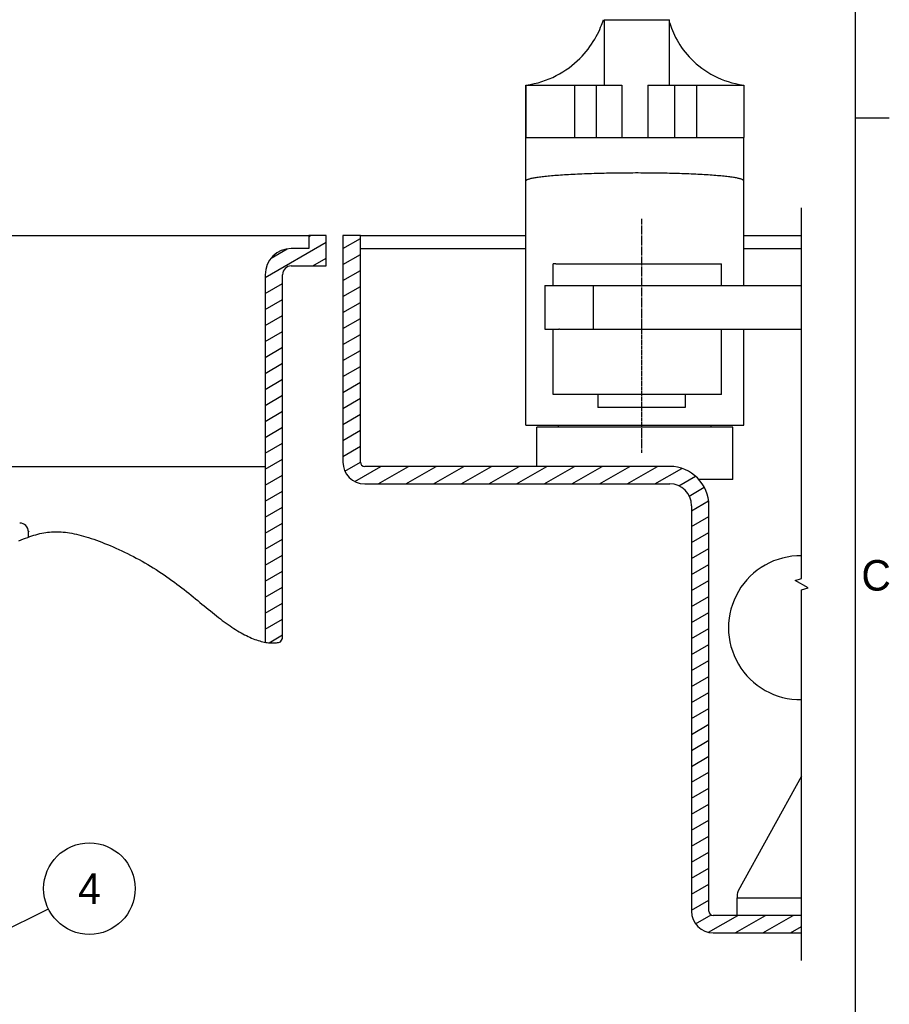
# Model space of a CAD drawing. Extents: x 553 to 1147, y -554 to 286.
# Tile 41 of 49: x 935 to 1135, y -128 to 98. Entities that reach past the tile are written whole.
import ezdxf

# ---------------------------------------------------------------- set-up
doc = ezdxf.new("R2010")
doc.units = 0
doc.header["$LTSCALE"] = 2
doc.linetypes.add('CHAIN', pattern=[0.3543, 0.2362, -0.0295, 0.0591, -0.0295])
doc.layers.get('0').update_dxf_attribs({"linetype": 'CONTINUOUS'})
for name, color, linetype in [('CADRE__ISO_', 7, 'CONTINUOUS'), ('COUPE_LOCALE', 7, 'CONTINUOUS'), ('GÉOMÉTRIE_D_ESQUISSE__ISO_', 7, 'CONTINUOUS'), ('LIGNE_INTERROMPUE__ISO_', 7, 'CONTINUOUS'), ('SYMBOLE__ISO_', 7, 'CONTINUOUS'), ('TRAIT_D_AXE__ISO_', 7, 'CONTINUOUS'), ('VISIBLE__ISO_', 7, 'CONTINUOUS')]:
    doc.layers.add(name, color=color, linetype=linetype)
doc.styles.add('TEXTE_DE_NOTE__ISO_', font='txt')

# ---------------------------------------------------------------- blocks, each defined once
blk = doc.blocks.new('*U44')
at = {"layer": 'CADRE__ISO_', "style": 'TEXTE_DE_NOTE__ISO_'}
blk.add_text('C', height=3.5, dxfattribs=at).set_placement((287.7, 260.75))
blk = doc.blocks.new('CADRES_DEFAULT_BORDER')
at = {"layer": 'CADRE__ISO_'}
blk.add_line((287, 315), (290.9, 315), dxfattribs=at)
at = {"layer": 'CADRE__ISO_', "flags": 128}
blk.add_lwpolyline([(10, 10), (10, 410), (287, 410), (287, 10), (10, 10)], dxfattribs=at)
at = {"layer": 'COUPE_LOCALE'}
blk.add_blockref('*U44', (0, 0), dxfattribs=at)
blk = doc.blocks.new('*U75')
at = {"layer": 'SYMBOLE__ISO_', "linetype": 'CONTINUOUS'}
for p, q in [((111.94, 184.11), (111.76, 183.67)), ((112.38, 184.3), (111.94, 184.11)), ((112.82, 184.11), (112.38, 184.3)), ((112.82, 184.11), (113.01, 183.67)), ((111.76, 183.67), (111.94, 183.23)), ((112.38, 183.05), (111.94, 183.23)), ((112.82, 183.23), (112.38, 183.05)), ((113.01, 183.67), (112.82, 183.23))]:
    blk.add_line(p, q, dxfattribs=at)
for points in [[(111.94, 184.11), (111.76, 183.67), (113.01, 183.67)], [(112.38, 184.3), (111.94, 184.11), (112.82, 184.11)], [(111.76, 183.67), (111.94, 183.23), (112.82, 183.23)]]:
    blk.add_solid(points, dxfattribs=at)
at = {"layer": 'SYMBOLE__ISO_', "linetype": 'CONTINUOUS', "extrusion": (0, 0, -1)}
for points in [[(-111.94, 184.11), (-112.82, 184.11), (-113.01, 183.67)], [(-111.76, 183.67), (-113.01, 183.67), (-112.82, 183.23)], [(-111.94, 183.23), (-112.82, 183.23), (-112.38, 183.05)]]:
    blk.add_solid(points, dxfattribs=at)
blk = doc.blocks.new('*U76')
at = {"layer": 'SYMBOLE__ISO_', "style": 'TEXTE_DE_NOTE__ISO_'}
blk.add_text('4', height=3.5, dxfattribs=at).set_placement((197.8, 224.81))
blk = doc.blocks.new('REPÈRE5')
at = {"layer": 'SYMBOLE__ISO_'}
for q in [(194.41, 224.24), (112.94, 183.95)]:
    blk.add_line((114.62, 184.78), q, dxfattribs=at)
for centre, radius in [((199.1, 226.56), 5.25), ((112.38, 183.67), 0.625)]:
    blk.add_circle(centre, radius, dxfattribs=at)
at = {"layer": 'COUPE_LOCALE'}
blk.add_blockref('*U76', (0, 0), dxfattribs=at)
at = {"layer": 'SYMBOLE__ISO_', "linetype": 'CONTINUOUS'}
blk.add_blockref('*U75', (0, 0), dxfattribs=at)
blk = doc.blocks.new('*X94')
at = {"color": 0}
for p, q in [((1001.48, 48.67), (1001.85, 48.88)), ((991.48, 39.23), (1005.48, 47.31)), ((992.83, 43.67), (996.52, 45.8)), ((1002.43, 41.88), (1005.48, 43.64)), ((991.48, 35.56), (995.48, 37.87)), ((991.48, 31.89), (995.48, 34.2)), ((991.48, 28.23), (995.48, 30.54)), ((991.48, 24.56), (995.48, 26.87)), ((991.48, 20.9), (995.48, 23.21)), ((991.48, 17.23), (995.48, 19.54)), ((991.48, 13.56), (995.48, 15.87)), ((991.48, 9.9), (995.48, 12.21)), ((991.48, 6.23), (995.48, 8.54)), ((991.48, 2.56), (995.48, 4.87)), ((991.48, -1.1), (995.48, 1.21)), ((991.48, -4.77), (995.48, -2.46)), ((991.48, -8.43), (995.48, -6.12)), ((991.48, -12.1), (995.48, -9.79)), ((991.48, -15.77), (995.48, -13.46)), ((991.48, -19.43), (995.48, -17.12)), ((991.48, -23.1), (995.48, -20.79)), ((991.48, -26.76), (995.48, -24.46)), ((991.48, -30.43), (995.48, -28.12)), ((991.48, -34.1), (995.48, -31.79)), ((991.48, -37.76), (995.48, -35.45)), ((991.48, -41.43), (995.48, -39.12)), ((992.38, -44.58), (995.48, -42.79))]:
    blk.add_line(p, q, dxfattribs=at)
blk = doc.blocks.new('*X95')
at = {"color": 0}
for p, q in [((1009.33, 45.86), (1013.33, 48.17)), ((1009.33, 42.2), (1013.33, 44.51)), ((1009.33, 38.53), (1013.33, 40.84)), ((1009.33, 34.87), (1013.33, 37.18)), ((1009.33, 31.2), (1013.33, 33.51)), ((1009.33, 27.53), (1013.33, 29.84)), ((1009.33, 23.87), (1013.33, 26.18)), ((1009.33, 20.2), (1013.33, 22.51)), ((1009.33, 16.53), (1013.33, 18.84)), ((1009.33, 12.87), (1013.33, 15.18)), ((1009.33, 9.2), (1013.33, 11.51)), ((1009.33, 5.54), (1013.33, 7.85)), ((1009.33, 1.87), (1013.33, 4.18)), ((1009.33, -1.8), (1013.33, 0.51)), ((1009.78, -5.2), (1013.33, -3.15)), ((1012.04, -7.56), (1018, -4.12)), ((1017.42, -8.12), (1024.35, -4.12)), ((1023.77, -8.12), (1030.7, -4.12)), ((1030.12, -8.12), (1037.05, -4.12)), ((1036.47, -8.12), (1043.4, -4.12)), ((1042.82, -8.12), (1049.75, -4.12)), ((1049.17, -8.12), (1056.1, -4.12)), ((1055.52, -8.12), (1062.45, -4.12)), ((1061.87, -8.12), (1068.8, -4.12)), ((1068.22, -8.12), (1075.15, -4.12)), ((1074.57, -8.12), (1081.5, -4.12)), ((1080.92, -8.12), (1087.1, -4.56)), ((1086.45, -8.59), (1090.29, -6.38)), ((1088.81, -10.9), (1092.28, -8.9)), ((1089.33, -14.27), (1093.26, -12)), ((1089.33, -17.93), (1093.33, -15.62)), ((1089.33, -21.6), (1093.33, -19.29)), ((1089.33, -25.27), (1093.33, -22.96)), ((1089.33, -28.93), (1093.33, -26.62)), ((1089.33, -32.6), (1093.33, -30.29)), ((1089.33, -36.26), (1093.33, -33.95)), ((1089.33, -39.93), (1093.33, -37.62)), ((1089.33, -43.6), (1093.33, -41.29)), ((1089.33, -47.26), (1093.33, -44.95)), ((1089.33, -50.93), (1093.33, -48.62)), ((1089.33, -54.59), (1093.33, -52.29)), ((1089.33, -58.26), (1093.33, -55.95)), ((1089.33, -61.93), (1093.33, -59.62)), ((1089.33, -65.59), (1093.33, -63.28)), ((1089.33, -69.26), (1093.33, -66.95)), ((1089.33, -72.93), (1093.33, -70.62)), ((1089.33, -76.59), (1093.33, -74.28)), ((1089.33, -80.26), (1093.33, -77.95)), ((1089.33, -83.92), (1093.33, -81.61)), ((1089.33, -87.59), (1093.33, -85.28)), ((1089.33, -91.26), (1093.33, -88.95)), ((1089.33, -94.92), (1093.33, -92.61)), ((1089.33, -98.59), (1093.33, -96.28)), ((1089.33, -102.25), (1093.33, -99.95)), ((1089.33, -105.92), (1093.33, -103.61)), ((1090.27, -109.04), (1093.83, -106.99)), ((1093.23, -111), (1099.95, -107.12)), ((1099.37, -111.12), (1106.3, -107.12)), ((1105.72, -111.12), (1112.65, -107.12)), ((1112.07, -111.12), (1114.61, -109.65))]:
    blk.add_line(p, q, dxfattribs=at)

msp = doc.modelspace()

# ---------------------------------------------------------------- linework, layer by layer
msp.add_line((995.03, -44.36), (995.48, -43.62))
at = {"layer": 'GÉOMÉTRIE_D_ESQUISSE__ISO_'}
msp.add_polyline3d([(934.97, -21.16, 0), (935.49, -20.95, 0), (936, -20.76, 0), (936.5, -20.57, 0), (937, -20.39, 0), (937.48, -20.22, 0), (937.96, -20.06, 0), (938.42, -19.92, 0), (938.88, -19.78, 0), (939.34, -19.66, 0), (939.79, -19.54, 0), (940.23, -19.44, 0), (940.67, -19.35, 0), (941.11, -19.28, 0), (941.55, -19.22, 0), (941.99, -19.17, 0), (942.42, -19.13, 0), (942.86, -19.1, 0), (943.31, -19.09, 0), (943.76, -19.09, 0), (944.21, -19.11, 0), (944.67, -19.13, 0), (945.14, -19.17, 0), (945.62, -19.22, 0), (946.11, -19.29, 0), (946.6, -19.37, 0), (947.11, -19.46, 0), (947.62, -19.56, 0), (948.14, -19.68, 0), (948.68, -19.81, 0), (949.23, -19.95, 0), (949.78, -20.1, 0), (950.35, -20.27, 0), (950.93, -20.45, 0), (951.52, -20.64, 0), (952.12, -20.84, 0), (952.73, -21.05, 0), (953.35, -21.28, 0), (953.98, -21.51, 0), (954.62, -21.76, 0), (955.26, -22.02, 0), (955.91, -22.29, 0), (956.56, -22.57, 0), (957.23, -22.86, 0), (957.89, -23.15, 0), (958.56, -23.46, 0), (959.23, -23.78, 0), (959.89, -24.11, 0), (960.56, -24.44, 0), (961.23, -24.78, 0), (961.89, -25.14, 0), (962.56, -25.49, 0), (963.22, -25.86, 0), (963.87, -26.23, 0), (964.52, -26.61, 0), (965.16, -27, 0), (965.8, -27.39, 0), (966.43, -27.79, 0), (967.05, -28.19, 0), (967.67, -28.6, 0), (968.28, -29.01, 0), (968.88, -29.42, 0), (969.48, -29.84, 0), (970.06, -30.26, 0), (970.64, -30.68, 0), (971.21, -31.1, 0), (971.77, -31.52, 0), (972.32, -31.95, 0), (972.87, -32.37, 0), (973.4, -32.8, 0), (973.93, -33.22, 0), (974.46, -33.64, 0), (974.97, -34.06, 0), (975.48, -34.48, 0), (975.99, -34.89, 0), (976.48, -35.3, 0), (976.98, -35.71, 0), (977.46, -36.11, 0), (977.95, -36.5, 0), (978.42, -36.89, 0), (978.9, -37.28, 0), (979.36, -37.66, 0), (979.83, -38.03, 0), (980.29, -38.39, 0), (980.75, -38.74, 0), (981.2, -39.09, 0), (981.65, -39.43, 0), (982.09, -39.76, 0), (982.54, -40.08, 0), (982.97, -40.39, 0), (983.41, -40.69, 0), (983.84, -40.98, 0), (984.27, -41.27, 0), (984.7, -41.54, 0), (985.12, -41.8, 0), (985.53, -42.05, 0), (985.95, -42.29, 0), (986.36, -42.51, 0), (986.77, -42.73, 0), (987.17, -42.93, 0), (987.57, -43.13, 0), (987.96, -43.31, 0), (988.35, -43.48, 0), (988.74, -43.64, 0), (989.12, -43.79, 0), (989.49, -43.92, 0), (989.86, -44.04, 0), (990.23, -44.15, 0), (990.59, -44.25, 0), (990.94, -44.34, 0), (991.29, -44.41, 0), (991.63, -44.48, 0), (991.96, -44.53, 0), (992.28, -44.57, 0), (992.6, -44.6, 0), (992.91, -44.61, 0), (993.21, -44.62, 0), (993.5, -44.61, 0), (993.78, -44.6, 0), (994.05, -44.57, 0), (994.32, -44.53, 0), (994.56, -44.48, 0), (994.8, -44.43, 0), (995.03, -44.36, 0)], dxfattribs=at)
at = {"layer": 'LIGNE_INTERROMPUE__ISO_', "flags": 128}
msp.add_lwpolyline([(1114.61, -117.47), (1114.61, -32.39), (1116.11, -31.98), (1113.11, -30.25), (1114.61, -29.85), (1114.61, 55.23)], dxfattribs=at)
at = {"layer": 'TRAIT_D_AXE__ISO_', "linetype": 'CHAIN'}
msp.add_line((1077.85, 52.7), (1077.85, -0.98), dxfattribs=at)
at = {"layer": 'VISIBLE__ISO_'}
for p, q in [((1069.31, 98.38), (1069.31, 83.38)), ((1069.31, 98.38), (1084.31, 98.38)), ((1084.31, 83.38), (1084.31, 98.38)), ((1051.33, 83.38), (1062.48, 83.38)), ((1051.33, 83.38), (1051.33, 71.38)), ((1051.33, 5.38), (1051.33, 83.38)), ((1062.48, 83.38), (1067.48, 83.38)), ((1062.48, 83.38), (1062.48, 71.38)), ((1067.48, 83.38), (1073.32, 83.38)), ((1067.48, 83.38), (1067.48, 71.38)), ((1073.32, 83.38), (1073.32, 71.38)), ((1079.32, 83.38), (1085.47, 83.38)), ((1079.32, 83.38), (1079.32, 71.38)), ((1085.47, 83.38), (1090.47, 83.38)), ((1085.47, 83.38), (1085.47, 71.38)), ((1090.47, 83.38), (1101.32, 83.38)), ((1090.47, 83.38), (1090.47, 71.38)), ((1101.32, 83.38), (1101.32, 71.38)), ((1051.33, 71.38), (1062.48, 71.38)), ((1062.48, 71.38), (1067.48, 71.38)), ((1067.48, 71.38), (1073.32, 71.38)), ((1073.32, 71.38), (1079.32, 71.38)), ((1079.32, 71.38), (1085.47, 71.38)), ((1085.47, 71.38), (1090.47, 71.38)), ((1090.47, 71.38), (1101.32, 71.38)), ((1101.33, 37.38), (1101.32, 71.38)), ((825.48, 48.88), (1001.48, 48.88)), ((1005.48, 48.88), (1001.48, 48.88)), ((1001.48, 48.88), (1001.48, 45.88)), ((1005.48, 41.88), (1005.48, 48.88)), ((1013.33, 48.88), (1009.33, 48.88)), ((1009.33, 48.88), (1009.33, -3.12)), ((1013.33, -3.12), (1013.33, 48.88)), ((1013.33, 48.88), (1051.33, 48.88)), ((1101.33, 48.88), (1114.61, 48.88)), ((1001.48, 45.88), (997.48, 45.88)), ((1013.33, 45.88), (1051.33, 45.88)), ((1101.33, 45.88), (1114.61, 45.88)), ((997.48, 41.88), (1005.48, 41.88)), ((1057.55, 37.38), (1057.55, 42.38)), ((1058.22, 42.38), (1057.55, 42.38)), ((1058.22, 42.38), (1096.22, 42.38)), ((1096.22, 37.38), (1096.22, 42.38)), ((991.48, 39.88), (991.48, -44.45)), ((995.48, -43.62), (995.48, 39.88)), ((1055.69, 37.38), (1055.69, 27.38)), ((1055.69, 37.38), (1066.76, 37.38)), ((1066.76, 37.38), (1066.76, 27.38)), ((1066.76, 37.38), (1114.61, 37.38)), ((1055.69, 27.38), (1058.85, 27.38)), ((1057.55, 12.38), (1057.55, 27.38)), ((1059.03, 27.38), (1058.85, 27.38)), ((1059.03, 27.38), (1064.35, 27.38)), ((1064.35, 27.38), (1066.76, 27.38)), ((1066.76, 27.38), (1079.61, 27.38)), ((1079.61, 27.38), (1097.03, 27.38)), ((1096.22, 12.38), (1096.22, 27.38)), ((1097.03, 27.38), (1114.61, 27.38)), ((1101.33, 5.38), (1101.33, 27.38)), ((1059.03, 12.38), (1057.55, 12.38)), ((1096.22, 12.38), (1059.03, 12.38)), ((1067.85, 12.38), (1067.85, 9.38)), ((1087.85, 12.38), (1087.85, 9.38)), ((1087.85, 9.38), (1067.85, 9.38)), ((1051.33, 5.38), (1101.33, 5.38)), ((1098.83, 4.88), (1053.83, 4.88)), ((1053.83, -4.12), (1053.83, 4.88)), ((1058.83, 4.88), (1058.83, 5.38)), ((1093.83, 4.88), (1093.83, 5.38)), ((1098.83, -7.12), (1098.83, 4.88)), ((926.14, -4.12), (991.48, -4.12)), ((1084.33, -4.12), (1014.33, -4.12)), ((1014.33, -8.12), (1084.33, -8.12)), ((1098.83, -7.12), (1091.03, -7.12)), ((1089.33, -13.12), (1089.33, -106.12)), ((1093.33, -106.12), (1093.33, -13.12)), ((937.14, -20.34), (937.14, -19.12)), ((1114.61, -75.15), (1100.07, -101.51)), ((1099.83, -102.47), (1099.83, -103.12)), ((1099.83, -107.12), (1099.83, -103.12)), ((1099.83, -103.12), (1114.61, -103.12)), ((1114.61, -107.12), (1094.33, -107.12)), ((1094.33, -111.12), (1114.61, -111.12))]:
    msp.add_line(p, q, dxfattribs=at)
at = {"layer": 'VISIBLE__ISO_', "flags": 128}
for points in [[(1051.32, 83.38), (1052.28, 83.53), (1053.21, 83.71), (1054.11, 83.93), (1054.98, 84.19), (1055.83, 84.48), (1056.67, 84.8), (1057.48, 85.15), (1058.28, 85.54), (1059.06, 85.96), (1059.81, 86.4), (1060.53, 86.86), (1061.22, 87.35), (1061.88, 87.86), (1062.51, 88.38), (1063.11, 88.91), (1063.68, 89.46), (1064.21, 90), (1064.71, 90.55), (1065.18, 91.1), (1065.61, 91.65), (1066.03, 92.21), (1066.42, 92.77), (1066.79, 93.35), (1067.14, 93.92), (1067.46, 94.49), (1067.76, 95.06), (1068.03, 95.61), (1068.27, 96.14), (1068.48, 96.64), (1068.67, 97.1), (1068.82, 97.51), (1068.95, 97.86), (1069.05, 98.14), (1069.11, 98.31), (1069.15, 98.38)], [(1084.31, 97.7), (1084.42, 97.33), (1084.57, 96.9), (1084.74, 96.43), (1084.94, 95.92), (1085.17, 95.39), (1085.42, 94.84), (1085.7, 94.28), (1086.01, 93.71), (1086.34, 93.15), (1086.69, 92.58), (1087.06, 92.03), (1087.45, 91.49), (1087.87, 90.95), (1088.32, 90.41), (1088.8, 89.86), (1089.32, 89.32), (1089.86, 88.79), (1090.44, 88.27), (1091.05, 87.76), (1091.69, 87.26), (1092.36, 86.79), (1093.06, 86.33), (1093.79, 85.9), (1094.54, 85.49), (1095.31, 85.11), (1096.11, 84.77), (1096.92, 84.45), (1097.75, 84.17), (1098.59, 83.92), (1099.47, 83.71), (1100.37, 83.52), (1101.31, 83.38)]]:
    msp.add_lwpolyline(points, dxfattribs=at)
at = {"layer": 'VISIBLE__ISO_'}
msp.add_polyline3d([(1101.33, 61.41, 0), (1101.32, 61.45, 0), (1101.3, 61.5, 0), (1101.26, 61.54, 0), (1101.21, 61.58, 0), (1101.14, 61.63, 0), (1101.06, 61.67, 0), (1100.96, 61.72, 0), (1100.85, 61.76, 0), (1100.72, 61.8, 0), (1100.58, 61.85, 0), (1100.43, 61.89, 0), (1100.26, 61.93, 0), (1100.08, 61.97, 0), (1099.88, 62.02, 0), (1099.67, 62.06, 0), (1099.44, 62.1, 0), (1099.2, 62.14, 0), (1098.95, 62.18, 0), (1098.68, 62.22, 0), (1098.4, 62.26, 0), (1098.11, 62.3, 0), (1097.8, 62.34, 0), (1097.48, 62.37, 0), (1097.15, 62.41, 0), (1096.8, 62.45, 0), (1096.45, 62.48, 0), (1096.08, 62.52, 0), (1095.7, 62.55, 0), (1095.31, 62.59, 0), (1094.9, 62.62, 0), (1094.49, 62.65, 0), (1094.06, 62.68, 0), (1093.63, 62.72, 0), (1093.18, 62.75, 0), (1092.73, 62.77, 0), (1092.26, 62.8, 0), (1091.79, 62.83, 0), (1091.3, 62.86, 0), (1090.81, 62.88, 0), (1090.3, 62.91, 0), (1089.79, 62.93, 0), (1089.28, 62.95, 0), (1088.75, 62.98, 0), (1088.21, 63, 0), (1087.67, 63.02, 0), (1087.13, 63.04, 0), (1086.57, 63.06, 0), (1086.01, 63.07, 0), (1085.45, 63.09, 0), (1084.87, 63.1, 0), (1084.3, 63.12, 0), (1083.72, 63.13, 0), (1083.13, 63.14, 0), (1082.54, 63.15, 0), (1081.95, 63.16, 0), (1081.35, 63.17, 0), (1080.75, 63.18, 0), (1080.15, 63.19, 0), (1079.54, 63.19, 0), (1078.94, 63.2, 0), (1078.33, 63.2, 0), (1077.72, 63.2, 0), (1077.11, 63.21, 0), (1076.5, 63.21, 0), (1075.89, 63.2, 0), (1075.28, 63.2, 0), (1074.67, 63.2, 0), (1074.06, 63.2, 0), (1073.45, 63.19, 0), (1072.84, 63.18, 0), (1072.24, 63.18, 0), (1071.64, 63.17, 0), (1071.04, 63.16, 0), (1070.44, 63.15, 0), (1069.85, 63.14, 0), (1069.26, 63.12, 0), (1068.68, 63.11, 0), (1068.1, 63.1, 0), (1067.53, 63.08, 0), (1066.96, 63.06, 0), (1066.39, 63.05, 0), (1065.84, 63.03, 0), (1065.28, 63.01, 0), (1064.74, 62.99, 0), (1064.2, 62.96, 0), (1063.67, 62.94, 0), (1063.15, 62.92, 0), (1062.63, 62.89, 0), (1062.13, 62.87, 0), (1061.63, 62.84, 0), (1061.14, 62.82, 0), (1060.66, 62.79, 0), (1060.19, 62.76, 0), (1059.72, 62.73, 0), (1059.27, 62.7, 0), (1058.83, 62.67, 0), (1058.4, 62.63, 0), (1057.98, 62.6, 0), (1057.57, 62.57, 0), (1057.17, 62.53, 0), (1056.78, 62.5, 0), (1056.41, 62.46, 0), (1056.05, 62.43, 0), (1055.7, 62.39, 0), (1055.36, 62.35, 0), (1055.03, 62.32, 0), (1054.72, 62.28, 0), (1054.42, 62.24, 0), (1054.13, 62.2, 0), (1053.85, 62.16, 0), (1053.59, 62.12, 0), (1053.35, 62.08, 0), (1053.11, 62.03, 0), (1052.89, 61.99, 0), (1052.69, 61.95, 0), (1052.49, 61.91, 0), (1052.32, 61.87, 0), (1052.15, 61.82, 0), (1052.01, 61.78, 0), (1051.87, 61.74, 0), (1051.75, 61.69, 0), (1051.65, 61.65, 0), (1051.56, 61.6, 0), (1051.48, 61.56, 0), (1051.42, 61.51, 0), (1051.38, 61.47, 0), (1051.34, 61.43, 0), (1051.33, 61.38, 0)], dxfattribs=at)
for centre, radius, start, end in [((997.48, 39.88), 6, 90, 180), ((997.48, 39.88), 2, 90, 180), ((1014.33, -3.12), 5, 180, 270), ((1014.33, -3.12), 1, 180, 270), ((1084.33, -13.12), 9, 0, 90), ((1084.33, -13.12), 5, 0, 90), ((935.14, -19.12), 2, 0, 90), ((937.6, -18.73), 0.5, 194.6099, 225.0005), ((1114.33, -41.12), 16.5, 89.012, 270.988), ((1101.83, -102.47), 2, 151.1244, 180), ((1094.33, -106.12), 5, 180, 270), ((1094.33, -106.12), 1, 180, 270)]:
    msp.add_arc(centre, radius, start, end, dxfattribs=at)

# ---------------------------------------------------------------- block references
at = {"xscale": 2, "yscale": 2, "zscale": 2}
msp.add_blockref('CADRES_DEFAULT_BORDER', (552.94, -554.1), dxfattribs=at)
at = {"linetype": 'CONTINUOUS'}
for name in ['*X94', '*X95']:
    msp.add_blockref(name, (0, 0), dxfattribs=at)
at = {"layer": 'SYMBOLE__ISO_', "xscale": 2, "yscale": 2, "zscale": 2}
msp.add_blockref('REPÈRE5', (552.94, -554.1), dxfattribs=at)

doc.saveas('drawing.dxf')
